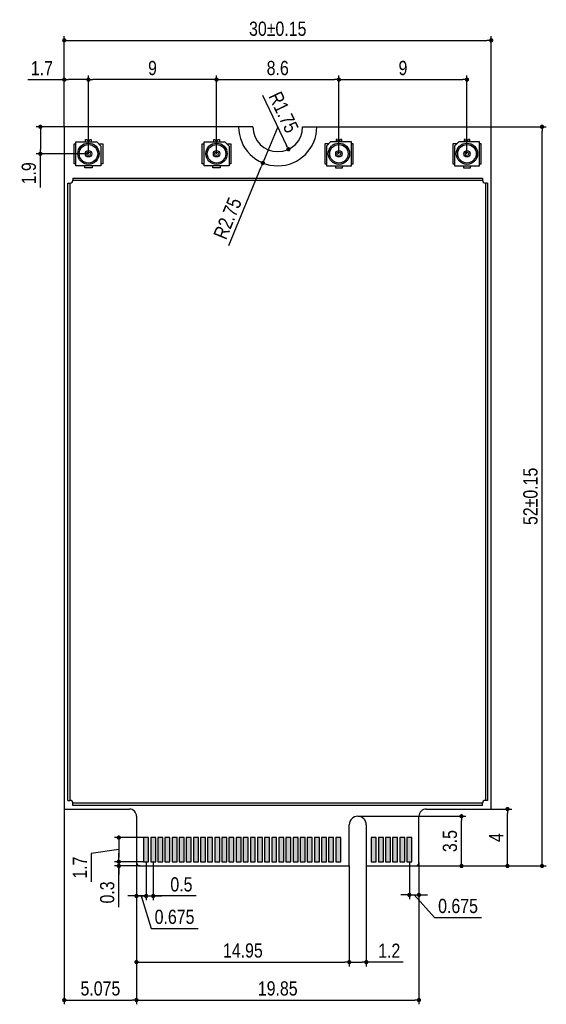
# Model space of a CAD drawing. Header units: millimetres. Extents: x 14844 to 15142, y 1964 to 2174.
# Tile 3 of 19: x 14921 to 14958, y 2046 to 2116. Entities that reach past the tile are written whole.
import ezdxf

# ---------------------------------------------------------------- set-up
doc = ezdxf.new("R2010")
doc.units = ezdxf.units.MM
doc.header["$LTSCALE"] = 30.734
doc.header["$PDMODE"] = 3
doc.header["$PDSIZE"] = 8
doc.layers.get('0').update_dxf_attribs({"linetype": 'CONTINUOUS'})
doc.layers.get('Defpoints').update_dxf_attribs({"linetype": 'CONTINUOUS'})
doc.layers.add('01 实线', color=7, linetype='CONTINUOUS')
doc.layers.add('03 标注', color=7, linetype='CONTINUOUS')
doc.styles.add('ST1', font='arial.ttf', dxfattribs={"width": 0.8})
doc.dimstyles.new('ST-1', dxfattribs={"dimtxt": 1, "dimasz": 0.3, "dimexe": 0.3, "dimexo": 0, "dimgap": 0.3, "dimtad": 1, "dimdec": 3, "dimzin": 9, "dimdsep": 46, "dimtxsty": 'ST1', "dimblk": 'DOT', "dimcen": 0.1, "dimclrd": 256, "dimclre": 256, "dimclrt": 256, "dimadec": 0, "dimazin": 0, "dimtp": 0.1, "dimtm": 0.1, "dimtfac": 1, "dimtdec": 3, "dimtmove": 1, "dimatfit": 3, "dimfxl": 0, "dimtolj": 1, "dimlwd": -1, "dimlwe": -1, "dimarcsym": 0})

# ---------------------------------------------------------------- blocks, each defined once
blk = doc.blocks.new('_Dot')
at = {"color": 0, "linetype": 'ByBlock', "lineweight": -2}
blk.add_line((-0.5, 0), (-1, 0), dxfattribs=at)
at = {"color": 0, "linetype": 'ByBlock', "const_width": 0.5}
blk.add_lwpolyline([(-0.25, 0, 1), (0.25, 0, 1)], format="xyb", close=True, dxfattribs=at)
blk = doc.blocks.new('*D5')
at = {"layer": '03 标注', "ltscale": 0.05, "transparency": 16777216}
for p, q in [((14934.935, 2106.232), (14934.935, 2111.748)), ((14935.235, 2111.448), (14943.235, 2111.448)), ((14943.535, 2106.232), (14943.535, 2111.748))]:
    blk.add_line(p, q, dxfattribs=at)
at = {"layer": 'Defpoints', "color": 0, "ltscale": 0.05, "transparency": 16777216}
for p in [(14943.535, 2111.448), (14934.935, 2106.232), (14943.535, 2106.232)]:
    blk.add_point(p, dxfattribs=at)
at = {"layer": '03 标注', "ltscale": 0.05, "transparency": 16777216, "xscale": 0.3, "yscale": 0.3, "zscale": 0.3, "rotation": 180}
blk.add_blockref('_Dot', (14934.935, 2111.448), dxfattribs=at)
at = {"layer": '03 标注', "ltscale": 0.05, "transparency": 16777216, "xscale": 0.3, "yscale": 0.3, "zscale": 0.3}
blk.add_blockref('_Dot', (14943.535, 2111.448), dxfattribs=at)
at = {"layer": '03 标注', "ltscale": 0.05, "transparency": 16777216, "insert": (14939.235, 2112.259), "char_height": 1, "attachment_point": 5, "style": 'ST1'}
blk.add_mtext('\\A1;8.6', dxfattribs=at)
blk = doc.blocks.new('*D6')
at = {"layer": '03 标注', "ltscale": 0.05, "transparency": 16777216}
for p, q in [((14943.535, 2106.582), (14943.535, 2111.748)), ((14943.835, 2111.448), (14952.235, 2111.448)), ((14952.535, 2106.232), (14952.535, 2111.748))]:
    blk.add_line(p, q, dxfattribs=at)
at = {"layer": 'Defpoints', "color": 0, "ltscale": 0.05, "transparency": 16777216}
for p in [(14952.535, 2111.448), (14943.535, 2106.582), (14952.535, 2106.232)]:
    blk.add_point(p, dxfattribs=at)
at = {"layer": '03 标注', "ltscale": 0.05, "transparency": 16777216, "xscale": 0.3, "yscale": 0.3, "zscale": 0.3, "rotation": 180}
blk.add_blockref('_Dot', (14943.535, 2111.448), dxfattribs=at)
at = {"layer": '03 标注', "ltscale": 0.05, "transparency": 16777216, "xscale": 0.3, "yscale": 0.3, "zscale": 0.3}
blk.add_blockref('_Dot', (14952.535, 2111.448), dxfattribs=at)
at = {"layer": '03 标注', "ltscale": 0.05, "transparency": 16777216, "insert": (14948.035, 2112.259), "char_height": 1, "attachment_point": 5, "style": 'ST1'}
blk.add_mtext('\\A1;9', dxfattribs=at)
blk = doc.blocks.new('*D7')
at = {"layer": '03 标注', "ltscale": 0.05, "transparency": 16777216}
for p, q in [((14925.935, 2106.232), (14925.935, 2111.748)), ((14934.635, 2111.448), (14926.235, 2111.448)), ((14934.935, 2106.582), (14934.935, 2111.748))]:
    blk.add_line(p, q, dxfattribs=at)
at = {"layer": 'Defpoints', "color": 0, "ltscale": 0.05, "transparency": 16777216}
for p in [(14925.935, 2111.448), (14934.935, 2106.582), (14925.935, 2106.232)]:
    blk.add_point(p, dxfattribs=at)
at = {"layer": '03 标注', "ltscale": 0.05, "transparency": 16777216, "xscale": 0.3, "yscale": 0.3, "zscale": 0.3, "rotation": 180}
blk.add_blockref('_Dot', (14925.935, 2111.448), dxfattribs=at)
at = {"layer": '03 标注', "ltscale": 0.05, "transparency": 16777216, "xscale": 0.3, "yscale": 0.3, "zscale": 0.3}
blk.add_blockref('_Dot', (14934.935, 2111.448), dxfattribs=at)
at = {"layer": '03 标注', "ltscale": 0.05, "transparency": 16777216, "insert": (14930.435, 2112.259), "char_height": 1, "attachment_point": 5, "style": 'ST1'}
blk.add_mtext('\\A1;9', dxfattribs=at)
blk = doc.blocks.new('*D8')
at = {"layer": '03 标注', "ltscale": 0.05, "transparency": 16777216}
for p, q in [((14921.67, 2111.448), (14924.235, 2111.448)), ((14924.235, 2108.132), (14924.235, 2111.748)), ((14925.635, 2111.448), (14924.535, 2111.448)), ((14925.935, 2106.582), (14925.935, 2111.748))]:
    blk.add_line(p, q, dxfattribs=at)
at = {"layer": 'Defpoints', "color": 0, "ltscale": 0.05, "transparency": 16777216}
for p in [(14924.235, 2111.448), (14924.235, 2108.132), (14925.935, 2106.582)]:
    blk.add_point(p, dxfattribs=at)
at = {"layer": '03 标注', "ltscale": 0.05, "transparency": 16777216, "xscale": 0.3, "yscale": 0.3, "zscale": 0.3, "rotation": 180}
blk.add_blockref('_Dot', (14924.235, 2111.448), dxfattribs=at)
at = {"layer": '03 标注', "ltscale": 0.05, "transparency": 16777216, "xscale": 0.3, "yscale": 0.3, "zscale": 0.3}
blk.add_blockref('_Dot', (14925.935, 2111.448), dxfattribs=at)
at = {"layer": '03 标注', "ltscale": 0.05, "transparency": 16777216, "insert": (14922.661, 2112.25), "char_height": 1, "attachment_point": 5, "style": 'ST1'}
blk.add_mtext('\\A1;1.7', dxfattribs=at)
blk = doc.blocks.new('*D9')
at = {"layer": '03 标注', "ltscale": 0.05, "transparency": 16777216}
blk.add_line((14938.172, 2110.36), (14939.86, 2106.824), dxfattribs=at)
at = {"layer": 'Defpoints', "color": 0, "ltscale": 0.05, "transparency": 16777216}
for p in [(14939.235, 2108.132), (14939.989, 2106.553)]:
    blk.add_point(p, dxfattribs=at)
at = {"layer": '03 标注', "ltscale": 0.05, "transparency": 16777216, "xscale": 0.3, "yscale": 0.3, "zscale": 0.3, "rotation": 295.5179679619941}
blk.add_blockref('_Dot', (14939.989, 2106.553), dxfattribs=at)
at = {"layer": '03 标注', "ltscale": 0.05, "transparency": 16777216, "insert": (14939.647, 2109.152), "char_height": 1, "attachment_point": 5, "rotation": 295.51797, "style": 'ST1'}
blk.add_mtext('\\A1;R1.75', dxfattribs=at)
blk = doc.blocks.new('*D10')
at = {"layer": '03 标注', "ltscale": 0.05, "transparency": 16777216}
for p, q in [((14939.235, 2108.132), (14938.19, 2105.588)), ((14935.808, 2099.787), (14938.076, 2105.311))]:
    blk.add_line(p, q, dxfattribs=at)
at = {"layer": 'Defpoints', "color": 0, "ltscale": 0.05, "transparency": 16777216}
for p in [(14939.235, 2108.132), (14938.19, 2105.588)]:
    blk.add_point(p, dxfattribs=at)
at = {"layer": '03 标注', "ltscale": 0.05, "transparency": 16777216, "xscale": 0.3, "yscale": 0.3, "zscale": 0.3, "rotation": 67.66902228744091}
blk.add_blockref('_Dot', (14938.19, 2105.588), dxfattribs=at)
at = {"layer": '03 标注', "ltscale": 0.05, "transparency": 16777216, "insert": (14935.713, 2101.691), "char_height": 1, "attachment_point": 5, "rotation": 67.66902, "style": 'ST1'}
blk.add_mtext('\\A1;R2.75', dxfattribs=at)
blk = doc.blocks.new('*D11')
at = {"layer": '03 标注', "ltscale": 0.05, "transparency": 16777216}
for p, q in [((14924.235, 2108.132), (14924.235, 2114.511)), ((14924.535, 2114.211), (14953.935, 2114.211)), ((14954.235, 2108.132), (14954.235, 2114.511))]:
    blk.add_line(p, q, dxfattribs=at)
at = {"layer": 'Defpoints', "color": 0, "ltscale": 0.05, "transparency": 16777216}
for p in [(14954.235, 2114.211), (14924.235, 2108.132), (14954.235, 2108.132)]:
    blk.add_point(p, dxfattribs=at)
at = {"layer": '03 标注', "ltscale": 0.05, "transparency": 16777216, "xscale": 0.3, "yscale": 0.3, "zscale": 0.3, "rotation": 180}
blk.add_blockref('_Dot', (14924.235, 2114.211), dxfattribs=at)
at = {"layer": '03 标注', "ltscale": 0.05, "transparency": 16777216, "xscale": 0.3, "yscale": 0.3, "zscale": 0.3}
blk.add_blockref('_Dot', (14954.235, 2114.211), dxfattribs=at)
at = {"layer": '03 标注', "ltscale": 0.05, "transparency": 16777216, "insert": (14939.235, 2115.022), "char_height": 1, "attachment_point": 5, "style": 'ST1'}
blk.add_mtext('\\A1;30±0.15', dxfattribs=at)
blk = doc.blocks.new('*D4')
at = {"layer": '03 标注', "ltscale": 0.05, "transparency": 16777216}
for p, q in [((14924.235, 2108.132), (14922.256, 2108.132)), ((14922.556, 2107.832), (14922.556, 2106.532)), ((14925.935, 2106.232), (14922.256, 2106.232)), ((14922.556, 2103.868), (14922.556, 2106.232))]:
    blk.add_line(p, q, dxfattribs=at)
at = {"layer": 'Defpoints', "color": 0, "ltscale": 0.05, "transparency": 16777216}
for p in [(14924.235, 2108.132), (14922.556, 2106.232), (14925.935, 2106.232)]:
    blk.add_point(p, dxfattribs=at)
at = {"layer": '03 标注', "ltscale": 0.05, "transparency": 16777216, "xscale": 0.3, "yscale": 0.3, "zscale": 0.3}
for p, rotation in [((14922.556, 2108.132), 90), ((14922.556, 2106.232), 270)]:
    blk.add_blockref('_Dot', p, dxfattribs=dict(at, rotation=rotation))
at = {"layer": '03 标注', "ltscale": 0.05, "transparency": 16777216, "insert": (14921.746, 2104.86), "char_height": 1, "attachment_point": 5, "rotation": 90, "style": 'ST1'}
blk.add_mtext('\\A1;1.9', dxfattribs=at)
blk = doc.blocks.new('*D12')
at = {"layer": '03 标注', "ltscale": 0.05, "transparency": 16777216}
for p, q in [((14954.235, 2108.132), (14958.108, 2108.132)), ((14957.808, 2056.432), (14957.808, 2107.832)), ((14948.91, 2056.132), (14958.108, 2056.132))]:
    blk.add_line(p, q, dxfattribs=at)
at = {"layer": 'Defpoints', "color": 0, "ltscale": 0.05, "transparency": 16777216}
for p in [(14954.235, 2108.132), (14957.808, 2108.132), (14948.91, 2056.132)]:
    blk.add_point(p, dxfattribs=at)
at = {"layer": '03 标注', "ltscale": 0.05, "transparency": 16777216, "xscale": 0.3, "yscale": 0.3, "zscale": 0.3}
for p, rotation in [((14957.808, 2108.132), 90), ((14957.808, 2056.132), 270)]:
    blk.add_blockref('_Dot', p, dxfattribs=dict(at, rotation=rotation))
at = {"layer": '03 标注', "ltscale": 0.05, "transparency": 16777216, "insert": (14956.998, 2082.132), "char_height": 1, "attachment_point": 5, "rotation": 90, "style": 'ST1'}
blk.add_mtext('\\A1;52±0.15', dxfattribs=at)
blk = doc.blocks.new('*D14')
at = {"layer": '03 标注', "ltscale": 0.05, "transparency": 16777216}
for p, q in [((14928.067, 2056.732), (14928.067, 2057.032)), ((14929.81, 2056.432), (14927.767, 2056.432)), ((14929.56, 2056.132), (14927.767, 2056.132)), ((14928.067, 2056.432), (14928.067, 2056.132)), ((14928.067, 2056.432), (14928.067, 2056.132)), ((14928.067, 2053.241), (14928.067, 2056.132)), ((14928.067, 2055.832), (14928.067, 2055.532))]:
    blk.add_line(p, q, dxfattribs=at)
at = {"layer": 'Defpoints', "color": 0, "ltscale": 0.05, "transparency": 16777216}
for p in [(14928.067, 2056.132), (14929.56, 2056.132), (14929.81, 2056.432)]:
    blk.add_point(p, dxfattribs=at)
at = {"layer": '03 标注', "ltscale": 0.05, "transparency": 16777216, "xscale": 0.3, "yscale": 0.3, "zscale": 0.3}
for p, rotation in [((14928.067, 2056.432), 270), ((14928.067, 2056.132), 90)]:
    blk.add_blockref('_Dot', p, dxfattribs=dict(at, rotation=rotation))
at = {"layer": '03 标注', "ltscale": 0.05, "transparency": 16777216, "insert": (14927.256, 2054.27), "char_height": 1, "attachment_point": 5, "rotation": 90, "style": 'ST1'}
blk.add_mtext('\\A1;0.3', dxfattribs=at)
blk = doc.blocks.new('*D15')
at = {"layer": '03 标注', "ltscale": 0.05, "transparency": 16777216}
for p, q in [((14929.81, 2058.132), (14927.767, 2058.132)), ((14928.067, 2057.282), (14926.127, 2057.008)), ((14928.067, 2057.832), (14928.067, 2056.732)), ((14926.127, 2057.008), (14926.127, 2055.027)), ((14929.81, 2056.432), (14927.767, 2056.432))]:
    blk.add_line(p, q, dxfattribs=at)
at = {"layer": 'Defpoints', "color": 0, "ltscale": 0.05, "transparency": 16777216}
for p in [(14929.81, 2058.132), (14928.067, 2056.432), (14929.81, 2056.432)]:
    blk.add_point(p, dxfattribs=at)
at = {"layer": '03 标注', "ltscale": 0.05, "transparency": 16777216, "xscale": 0.3, "yscale": 0.3, "zscale": 0.3}
for p, rotation in [((14928.067, 2058.132), 90), ((14928.067, 2056.432), 270)]:
    blk.add_blockref('_Dot', p, dxfattribs=dict(at, rotation=rotation))
at = {"layer": '03 标注', "ltscale": 0.05, "transparency": 16777216, "insert": (14925.325, 2056.018), "char_height": 1, "attachment_point": 5, "rotation": 90, "style": 'ST1'}
blk.add_mtext('\\A1;1.7', dxfattribs=at)
blk = doc.blocks.new('*D16')
at = {"layer": '03 标注', "ltscale": 0.05, "transparency": 16777216}
for p, q in [((14929.31, 2056.432), (14929.31, 2053.72)), ((14929.985, 2056.432), (14929.985, 2053.72)), ((14929.01, 2054.02), (14928.71, 2054.02)), ((14929.31, 2054.02), (14929.985, 2054.02)), ((14929.31, 2054.02), (14929.985, 2054.02)), ((14929.648, 2054.02), (14930.332, 2051.738)), ((14930.285, 2054.02), (14930.585, 2054.02)), ((14930.332, 2051.738), (14933.638, 2051.738))]:
    blk.add_line(p, q, dxfattribs=at)
at = {"layer": 'Defpoints', "color": 0, "ltscale": 0.05, "transparency": 16777216}
for p in [(14929.31, 2056.432), (14929.985, 2056.432), (14929.985, 2054.02)]:
    blk.add_point(p, dxfattribs=at)
at = {"layer": '03 标注', "ltscale": 0.05, "transparency": 16777216, "xscale": 0.3, "yscale": 0.3, "zscale": 0.3}
blk.add_blockref('_Dot', (14929.31, 2054.02), dxfattribs=at)
at = {"layer": '03 标注', "ltscale": 0.05, "transparency": 16777216, "xscale": 0.3, "yscale": 0.3, "zscale": 0.3, "rotation": 180}
blk.add_blockref('_Dot', (14929.985, 2054.02), dxfattribs=at)
at = {"layer": '03 标注', "ltscale": 0.05, "transparency": 16777216, "insert": (14931.985, 2052.548), "char_height": 1, "attachment_point": 5, "style": 'ST1'}
blk.add_mtext('\\A1;0.675', dxfattribs=at)
blk = doc.blocks.new('*D17')
at = {"layer": '03 标注', "ltscale": 0.05, "transparency": 16777216}
for p, q in [((14929.985, 2056.432), (14929.985, 2053.72)), ((14930.485, 2056.432), (14930.485, 2053.72)), ((14929.685, 2054.02), (14929.385, 2054.02)), ((14929.985, 2054.02), (14930.485, 2054.02)), ((14929.985, 2054.02), (14930.485, 2054.02)), ((14933.499, 2054.02), (14930.485, 2054.02)), ((14930.785, 2054.02), (14931.085, 2054.02))]:
    blk.add_line(p, q, dxfattribs=at)
at = {"layer": 'Defpoints', "color": 0, "ltscale": 0.05, "transparency": 16777216}
for p in [(14929.985, 2056.432), (14930.485, 2056.432), (14930.485, 2054.02)]:
    blk.add_point(p, dxfattribs=at)
at = {"layer": '03 标注', "ltscale": 0.05, "transparency": 16777216, "xscale": 0.3, "yscale": 0.3, "zscale": 0.3}
blk.add_blockref('_Dot', (14929.985, 2054.02), dxfattribs=at)
at = {"layer": '03 标注', "ltscale": 0.05, "transparency": 16777216, "xscale": 0.3, "yscale": 0.3, "zscale": 0.3, "rotation": 180}
blk.add_blockref('_Dot', (14930.485, 2054.02), dxfattribs=at)
at = {"layer": '03 标注', "ltscale": 0.05, "transparency": 16777216, "insert": (14932.468, 2054.83), "char_height": 1, "attachment_point": 5, "style": 'ST1'}
blk.add_mtext('\\A1;0.5', dxfattribs=at)
blk = doc.blocks.new('*D18')
at = {"layer": '03 标注', "ltscale": 0.05, "transparency": 16777216}
for p, q in [((14944.26, 2056.132), (14944.26, 2049.069)), ((14945.46, 2056.132), (14945.46, 2049.069)), ((14944.56, 2049.369), (14945.16, 2049.369)), ((14948.058, 2049.369), (14945.46, 2049.369))]:
    blk.add_line(p, q, dxfattribs=at)
at = {"layer": 'Defpoints', "color": 0, "ltscale": 0.05, "transparency": 16777216}
for p in [(14944.26, 2056.132), (14945.46, 2056.132), (14945.46, 2049.369)]:
    blk.add_point(p, dxfattribs=at)
at = {"layer": '03 标注', "ltscale": 0.05, "transparency": 16777216, "xscale": 0.3, "yscale": 0.3, "zscale": 0.3, "rotation": 180}
blk.add_blockref('_Dot', (14944.26, 2049.369), dxfattribs=at)
at = {"layer": '03 标注', "ltscale": 0.05, "transparency": 16777216, "xscale": 0.3, "yscale": 0.3, "zscale": 0.3}
blk.add_blockref('_Dot', (14945.46, 2049.369), dxfattribs=at)
at = {"layer": '03 标注', "ltscale": 0.05, "transparency": 16777216, "insert": (14947.072, 2050.171), "char_height": 1, "attachment_point": 5, "style": 'ST1'}
blk.add_mtext('\\A1;1.2', dxfattribs=at)
blk = doc.blocks.new('*D19')
at = {"layer": '03 标注', "ltscale": 0.05, "transparency": 16777216}
for p, q in [((14948.485, 2056.432), (14948.485, 2053.795)), ((14949.16, 2056.382), (14949.16, 2053.795)), ((14948.185, 2054.095), (14947.885, 2054.095)), ((14948.485, 2054.095), (14949.16, 2054.095)), ((14948.485, 2054.095), (14949.16, 2054.095)), ((14948.823, 2054.095), (14950.253, 2052.503)), ((14949.46, 2054.095), (14949.76, 2054.095)), ((14950.253, 2052.503), (14953.559, 2052.503))]:
    blk.add_line(p, q, dxfattribs=at)
at = {"layer": 'Defpoints', "color": 0, "ltscale": 0.05, "transparency": 16777216}
for p in [(14948.485, 2056.432), (14949.16, 2056.382), (14949.16, 2054.095)]:
    blk.add_point(p, dxfattribs=at)
at = {"layer": '03 标注', "ltscale": 0.05, "transparency": 16777216, "xscale": 0.3, "yscale": 0.3, "zscale": 0.3}
blk.add_blockref('_Dot', (14948.485, 2054.095), dxfattribs=at)
at = {"layer": '03 标注', "ltscale": 0.05, "transparency": 16777216, "xscale": 0.3, "yscale": 0.3, "zscale": 0.3, "rotation": 180}
blk.add_blockref('_Dot', (14949.16, 2054.095), dxfattribs=at)
at = {"layer": '03 标注', "ltscale": 0.05, "transparency": 16777216, "insert": (14951.906, 2053.313), "char_height": 1, "attachment_point": 5, "style": 'ST1'}
blk.add_mtext('\\A1;0.675', dxfattribs=at)
blk = doc.blocks.new('*D20')
at = {"layer": '03 标注', "ltscale": 0.05, "transparency": 16777216}
for p, q in [((14924.235, 2060.132), (14924.235, 2046.4)), ((14929.31, 2056.432), (14929.31, 2046.4)), ((14924.535, 2046.7), (14929.01, 2046.7))]:
    blk.add_line(p, q, dxfattribs=at)
at = {"layer": 'Defpoints', "color": 0, "ltscale": 0.05, "transparency": 16777216}
for p in [(14924.235, 2060.132), (14929.31, 2056.432), (14929.31, 2046.7)]:
    blk.add_point(p, dxfattribs=at)
at = {"layer": '03 标注', "ltscale": 0.05, "transparency": 16777216, "xscale": 0.3, "yscale": 0.3, "zscale": 0.3, "rotation": 180}
blk.add_blockref('_Dot', (14924.235, 2046.7), dxfattribs=at)
at = {"layer": '03 标注', "ltscale": 0.05, "transparency": 16777216, "xscale": 0.3, "yscale": 0.3, "zscale": 0.3}
blk.add_blockref('_Dot', (14929.31, 2046.7), dxfattribs=at)
at = {"layer": '03 标注', "ltscale": 0.05, "transparency": 16777216, "insert": (14926.773, 2047.511), "char_height": 1, "attachment_point": 5, "style": 'ST1'}
blk.add_mtext('\\A1;5.075', dxfattribs=at)
blk = doc.blocks.new('*D13')
at = {"layer": '03 标注', "ltscale": 0.05, "transparency": 16777216}
for p, q in [((14929.31, 2056.432), (14929.31, 2046.4)), ((14949.16, 2056.382), (14949.16, 2046.4)), ((14929.61, 2046.7), (14948.86, 2046.7))]:
    blk.add_line(p, q, dxfattribs=at)
at = {"layer": 'Defpoints', "color": 0, "ltscale": 0.05, "transparency": 16777216}
for p in [(14929.31, 2056.432), (14949.16, 2056.382), (14949.16, 2046.7)]:
    blk.add_point(p, dxfattribs=at)
at = {"layer": '03 标注', "ltscale": 0.05, "transparency": 16777216, "xscale": 0.3, "yscale": 0.3, "zscale": 0.3, "rotation": 180}
blk.add_blockref('_Dot', (14929.31, 2046.7), dxfattribs=at)
at = {"layer": '03 标注', "ltscale": 0.05, "transparency": 16777216, "xscale": 0.3, "yscale": 0.3, "zscale": 0.3}
blk.add_blockref('_Dot', (14949.16, 2046.7), dxfattribs=at)
at = {"layer": '03 标注', "ltscale": 0.05, "transparency": 16777216, "insert": (14939.235, 2047.511), "char_height": 1, "attachment_point": 5, "style": 'ST1'}
blk.add_mtext('\\A1;19.85', dxfattribs=at)
blk = doc.blocks.new('*D21')
at = {"layer": '03 标注', "ltscale": 0.05, "transparency": 16777216}
for p, q in [((14949.66, 2060.132), (14955.68, 2060.132)), ((14955.38, 2056.432), (14955.38, 2059.832)), ((14948.91, 2056.132), (14955.68, 2056.132))]:
    blk.add_line(p, q, dxfattribs=at)
at = {"layer": 'Defpoints', "color": 0, "ltscale": 0.05, "transparency": 16777216}
for p in [(14949.66, 2060.132), (14955.38, 2060.132), (14948.91, 2056.132)]:
    blk.add_point(p, dxfattribs=at)
at = {"layer": '03 标注', "ltscale": 0.05, "transparency": 16777216, "xscale": 0.3, "yscale": 0.3, "zscale": 0.3}
for p, rotation in [((14955.38, 2060.132), 90), ((14955.38, 2056.132), 270)]:
    blk.add_blockref('_Dot', p, dxfattribs=dict(at, rotation=rotation))
at = {"layer": '03 标注', "ltscale": 0.05, "transparency": 16777216, "insert": (14954.58, 2058.132), "char_height": 1, "attachment_point": 5, "rotation": 90, "style": 'ST1'}
blk.add_mtext('\\A1;4', dxfattribs=at)
blk = doc.blocks.new('*D22')
at = {"layer": '03 标注', "ltscale": 0.05, "transparency": 16777216}
for p, q in [((14944.865, 2059.632), (14952.449, 2059.632)), ((14952.149, 2056.432), (14952.149, 2059.332)), ((14949.16, 2056.132), (14952.449, 2056.132))]:
    blk.add_line(p, q, dxfattribs=at)
at = {"layer": 'Defpoints', "color": 0, "ltscale": 0.05, "transparency": 16777216}
for p in [(14944.865, 2059.632), (14952.149, 2059.632), (14949.16, 2056.132)]:
    blk.add_point(p, dxfattribs=at)
at = {"layer": '03 标注', "ltscale": 0.05, "transparency": 16777216, "xscale": 0.3, "yscale": 0.3, "zscale": 0.3}
for p, rotation in [((14952.149, 2059.632), 90), ((14952.149, 2056.132), 270)]:
    blk.add_blockref('_Dot', p, dxfattribs=dict(at, rotation=rotation))
at = {"layer": '03 标注', "ltscale": 0.05, "transparency": 16777216, "insert": (14951.338, 2057.882), "char_height": 1, "attachment_point": 5, "rotation": 90, "style": 'ST1'}
blk.add_mtext('\\A1;3.5', dxfattribs=at)
blk = doc.blocks.new('*D31')
at = {"layer": '03 标注', "ltscale": 0.05, "transparency": 16777216}
for p, q in [((14929.31, 2056.382), (14929.31, 2049.069)), ((14944.26, 2056.132), (14944.26, 2049.069)), ((14929.61, 2049.369), (14943.96, 2049.369))]:
    blk.add_line(p, q, dxfattribs=at)
at = {"layer": 'Defpoints', "color": 0, "ltscale": 0.05, "transparency": 16777216}
for p in [(14929.31, 2056.382), (14944.26, 2056.132), (14944.26, 2049.369)]:
    blk.add_point(p, dxfattribs=at)
at = {"layer": '03 标注', "ltscale": 0.05, "transparency": 16777216, "xscale": 0.3, "yscale": 0.3, "zscale": 0.3, "rotation": 180}
blk.add_blockref('_Dot', (14929.31, 2049.369), dxfattribs=at)
at = {"layer": '03 标注', "ltscale": 0.05, "transparency": 16777216, "xscale": 0.3, "yscale": 0.3, "zscale": 0.3}
blk.add_blockref('_Dot', (14944.26, 2049.369), dxfattribs=at)
at = {"layer": '03 标注', "ltscale": 0.05, "transparency": 16777216, "insert": (14936.785, 2050.18), "char_height": 1, "attachment_point": 5, "style": 'ST1'}
blk.add_mtext('\\A1;14.95', dxfattribs=at)

msp = doc.modelspace()

# ---------------------------------------------------------------- hatches: boundary and pattern name
at = {"layer": '03 标注', "ltscale": 0.05}
h = msp.add_hatch(color=256, dxfattribs=at)
h.dxf.hatch_style = 1
h.paths.add_polyline_path([(14930.1603, 2058.1321), (14929.8103, 2058.1321), (14929.8103, 2056.4321), (14930.1603, 2056.4321)])
h.paths.add_polyline_path([(14930.6603, 2058.1321), (14930.3103, 2058.1321), (14930.3103, 2056.4321), (14930.6603, 2056.4321)])
h.paths.add_polyline_path([(14931.1603, 2058.1321), (14930.8103, 2058.1321), (14930.8103, 2056.4321), (14931.1603, 2056.4321)])
h.paths.add_polyline_path([(14931.6603, 2058.1321), (14931.3103, 2058.1321), (14931.3103, 2056.4321), (14931.6603, 2056.4321)])
h.paths.add_polyline_path([(14932.1603, 2058.1321), (14931.8103, 2058.1321), (14931.8103, 2056.4321), (14932.1603, 2056.4321)])
h.paths.add_polyline_path([(14932.3103, 2056.4321), (14932.6603, 2056.4321), (14932.6603, 2058.1321), (14932.3103, 2058.1321)])
h.paths.add_polyline_path([(14933.1603, 2058.1321), (14932.8103, 2058.1321), (14932.8103, 2056.4321), (14933.1603, 2056.4321)])
h.paths.add_polyline_path([(14933.6603, 2058.1321), (14933.3103, 2058.1321), (14933.3103, 2056.4321), (14933.6603, 2056.4321)])
h.paths.add_polyline_path([(14934.1603, 2058.1321), (14933.8103, 2058.1321), (14933.8103, 2056.4321), (14934.1603, 2056.4321)])
h.paths.add_polyline_path([(14934.3103, 2056.4321), (14934.6603, 2056.4321), (14934.6603, 2058.1321), (14934.3103, 2058.1321)])
h.paths.add_polyline_path([(14934.8103, 2056.4321), (14935.1603, 2056.4321), (14935.1603, 2058.1321), (14934.8103, 2058.1321)])
h.paths.add_polyline_path([(14935.6603, 2058.1321), (14935.3103, 2058.1321), (14935.3103, 2056.4321), (14935.6603, 2056.4321)])
h.paths.add_polyline_path([(14935.8103, 2056.4321), (14936.1603, 2056.4321), (14936.1603, 2058.1321), (14935.8103, 2058.1321)])
h.paths.add_polyline_path([(14936.3103, 2056.4321), (14936.6603, 2056.4321), (14936.6603, 2058.1321), (14936.3103, 2058.1321)])
h.paths.add_polyline_path([(14937.1603, 2058.1321), (14936.8103, 2058.1321), (14936.8103, 2056.4321), (14937.1603, 2056.4321)])
h.paths.add_polyline_path([(14937.3103, 2056.4321), (14937.6603, 2056.4321), (14937.6603, 2058.1321), (14937.3103, 2058.1321)])
h.paths.add_polyline_path([(14938.1603, 2058.1321), (14937.8103, 2058.1321), (14937.8103, 2056.4321), (14938.1603, 2056.4321)])
h.paths.add_polyline_path([(14938.6603, 2058.1321), (14938.3103, 2058.1321), (14938.3103, 2056.4321), (14938.6603, 2056.4321)])
h.paths.add_polyline_path([(14939.1603, 2058.1321), (14938.8103, 2058.1321), (14938.8103, 2056.4321), (14939.1603, 2056.4321)])
h.paths.add_polyline_path([(14939.6603, 2058.1321), (14939.3103, 2058.1321), (14939.3103, 2056.4321), (14939.6603, 2056.4321)])
h.paths.add_polyline_path([(14939.8103, 2056.4321), (14940.1603, 2056.4321), (14940.1603, 2058.1321), (14939.8103, 2058.1321)])
h.paths.add_polyline_path([(14940.3103, 2056.4321), (14940.6603, 2056.4321), (14940.6603, 2058.1321), (14940.3103, 2058.1321)])
h.paths.add_polyline_path([(14941.1603, 2058.1321), (14940.8103, 2058.1321), (14940.8103, 2056.4321), (14941.1603, 2056.4321)])
h.paths.add_polyline_path([(14941.6603, 2058.1321), (14941.3103, 2058.1321), (14941.3103, 2056.4321), (14941.6603, 2056.4321)])
h.paths.add_polyline_path([(14941.8103, 2056.4321), (14942.1603, 2056.4321), (14942.1603, 2058.1321), (14941.8103, 2058.1321)])
h.paths.add_polyline_path([(14942.6603, 2058.1321), (14942.3103, 2058.1321), (14942.3103, 2056.4321), (14942.6603, 2056.4321)])
h.paths.add_polyline_path([(14943.1603, 2058.1321), (14942.8103, 2058.1321), (14942.8103, 2056.4321), (14943.1603, 2056.4321)])
h.paths.add_polyline_path([(14943.6603, 2058.1321), (14943.3103, 2058.1321), (14943.3103, 2056.4321), (14943.6603, 2056.4321)])
h.paths.add_polyline_path([(14946.1603, 2058.1321), (14945.8103, 2058.1321), (14945.8103, 2056.4321), (14946.1603, 2056.4321)])
h.paths.add_polyline_path([(14946.3103, 2056.4321), (14946.6603, 2056.4321), (14946.6603, 2058.1321), (14946.3103, 2058.1321)])
h.paths.add_polyline_path([(14947.1603, 2058.1321), (14946.8103, 2058.1321), (14946.8103, 2056.4321), (14947.1603, 2056.4321)])
h.paths.add_polyline_path([(14947.3103, 2056.4321), (14947.6603, 2056.4321), (14947.6603, 2058.1321), (14947.3103, 2058.1321)])
h.paths.add_polyline_path([(14948.1603, 2058.1321), (14947.8103, 2058.1321), (14947.8103, 2056.4321), (14948.1603, 2056.4321)])
h.paths.add_polyline_path([(14948.6603, 2058.1321), (14948.3103, 2058.1321), (14948.3103, 2056.4321), (14948.6603, 2056.4321)])

# ---------------------------------------------------------------- linework, layer by layer
at = {"layer": '01 实线'}
for p, q in [((14924.2353, 2108.1321), (14924.2353, 2060.1321)), ((14937.4853, 2108.1321), (14924.2353, 2108.1321)), ((14940.9853, 2108.1321), (14954.2353, 2108.1321)), ((14954.2353, 2060.1321), (14954.2353, 2108.1321)), ((14925.0553, 2105.3921), (14925.0553, 2107.0721)), ((14925.0553, 2107.0721), (14926.5153, 2107.0721)), ((14925.7353, 2107.0721), (14925.7353, 2107.2321)), ((14925.7353, 2107.2321), (14925.8353, 2107.2321)), ((14926.0353, 2107.2321), (14926.1353, 2107.2321)), ((14926.1353, 2107.2321), (14926.1353, 2107.0721)), ((14926.8153, 2106.7721), (14926.5153, 2107.0721)), ((14934.0553, 2105.3921), (14934.0553, 2107.0721)), ((14934.0553, 2107.0721), (14935.5153, 2107.0721)), ((14934.7353, 2107.0721), (14934.7353, 2107.2321)), ((14934.7353, 2107.2321), (14934.8353, 2107.2321)), ((14935.0353, 2107.2321), (14935.1353, 2107.2321)), ((14935.1353, 2107.2321), (14935.1353, 2107.0721)), ((14935.8153, 2106.7721), (14935.5153, 2107.0721)), ((14942.6552, 2106.7721), (14942.9552, 2107.0721)), ((14944.4152, 2107.0721), (14942.9552, 2107.0721)), ((14943.3352, 2107.2321), (14943.3352, 2107.0721)), ((14943.4352, 2107.2321), (14943.3352, 2107.2321)), ((14943.7352, 2107.2321), (14943.6352, 2107.2321)), ((14943.7352, 2107.0721), (14943.7352, 2107.2321)), ((14944.4152, 2105.3921), (14944.4152, 2107.0721)), ((14951.6552, 2106.7721), (14951.9552, 2107.0721)), ((14953.4152, 2107.0721), (14951.9552, 2107.0721)), ((14952.3352, 2107.2321), (14952.3352, 2107.0721)), ((14952.4352, 2107.2321), (14952.3352, 2107.2321)), ((14952.7352, 2107.2321), (14952.6352, 2107.2321)), ((14952.7352, 2107.0721), (14952.7352, 2107.2321)), ((14953.4152, 2105.3921), (14953.4152, 2107.0721)), ((14924.9353, 2105.5321), (14924.9353, 2106.9321)), ((14924.9353, 2106.9321), (14925.0553, 2106.9321)), ((14926.6553, 2106.9321), (14926.9353, 2106.9321)), ((14926.8153, 2106.7721), (14926.8153, 2105.3921)), ((14926.9353, 2106.9321), (14926.9353, 2105.5321)), ((14933.9353, 2105.5321), (14933.9353, 2106.9321)), ((14933.9353, 2106.9321), (14934.0553, 2106.9321)), ((14935.6553, 2106.9321), (14935.9353, 2106.9321)), ((14935.8153, 2106.7721), (14935.8153, 2105.3921)), ((14935.9353, 2106.9321), (14935.9353, 2105.5321)), ((14942.5352, 2106.9321), (14942.5352, 2105.5321)), ((14942.8152, 2106.9321), (14942.5352, 2106.9321)), ((14942.6552, 2106.7721), (14942.6552, 2105.3921)), ((14944.5352, 2106.9321), (14944.4152, 2106.9321)), ((14944.5352, 2105.5321), (14944.5352, 2106.9321)), ((14951.5352, 2106.9321), (14951.5352, 2105.5321)), ((14951.8152, 2106.9321), (14951.5352, 2106.9321)), ((14951.6552, 2106.7721), (14951.6552, 2105.3921)), ((14953.5352, 2106.9321), (14953.4152, 2106.9321)), ((14953.5352, 2105.5321), (14953.5352, 2106.9321)), ((14925.0553, 2105.5321), (14924.9353, 2105.5321)), ((14926.8153, 2105.3921), (14925.0553, 2105.3921)), ((14925.6853, 2105.2321), (14925.6853, 2105.3921)), ((14926.1853, 2105.2321), (14925.6853, 2105.2321)), ((14926.1853, 2105.3921), (14926.1853, 2105.2321)), ((14926.9353, 2105.5321), (14926.8153, 2105.5321)), ((14934.0553, 2105.5321), (14933.9353, 2105.5321)), ((14935.8153, 2105.3921), (14934.0553, 2105.3921)), ((14934.6853, 2105.2321), (14934.6853, 2105.3921)), ((14935.1853, 2105.2321), (14934.6853, 2105.2321)), ((14935.1853, 2105.3921), (14935.1853, 2105.2321)), ((14935.9353, 2105.5321), (14935.8153, 2105.5321)), ((14942.5352, 2105.5321), (14942.6552, 2105.5321)), ((14942.6552, 2105.3921), (14944.4152, 2105.3921)), ((14943.2852, 2105.3921), (14943.2852, 2105.2321)), ((14943.2852, 2105.2321), (14943.7852, 2105.2321)), ((14943.7852, 2105.2321), (14943.7852, 2105.3921)), ((14944.4152, 2105.5321), (14944.5352, 2105.5321)), ((14951.5352, 2105.5321), (14951.6552, 2105.5321)), ((14951.6552, 2105.3921), (14953.4152, 2105.3921)), ((14952.2852, 2105.3921), (14952.2852, 2105.2321)), ((14952.2852, 2105.2321), (14952.7852, 2105.2321)), ((14952.7852, 2105.2321), (14952.7852, 2105.3921)), ((14953.4152, 2105.5321), (14953.5352, 2105.5321)), ((14924.8453, 2104.5221), (14924.8453, 2104.3721)), ((14924.8453, 2104.5221), (14953.6252, 2104.5221)), ((14924.8453, 2104.3721), (14953.6252, 2104.3721)), ((14953.6252, 2104.5221), (14953.6252, 2104.3721)), ((14924.4953, 2060.7421), (14924.4953, 2104.1721)), ((14924.4953, 2104.1721), (14924.6453, 2104.1721)), ((14924.6453, 2060.7421), (14924.6453, 2104.1721)), ((14953.9752, 2104.1721), (14953.8252, 2104.1721)), ((14953.8252, 2104.1721), (14953.8252, 2060.7421)), ((14953.9752, 2104.1721), (14953.9752, 2060.7421)), ((14924.4953, 2060.7421), (14924.6453, 2060.7421)), ((14953.9752, 2060.7421), (14953.8252, 2060.7421)), ((14924.2353, 2060.1321), (14928.8103, 2060.1321)), ((14953.6252, 2060.5421), (14924.8453, 2060.5421)), ((14924.8453, 2060.3921), (14924.8453, 2060.5421)), ((14953.6252, 2060.3921), (14924.8453, 2060.3921)), ((14949.6603, 2060.1321), (14954.2353, 2060.1321)), ((14953.6252, 2060.3921), (14953.6252, 2060.5421)), ((14929.3103, 2059.6321), (14929.3103, 2056.3821)), ((14949.1603, 2056.3821), (14949.1603, 2059.6321)), ((14944.26, 2056.1321), (14944.2603, 2059.0321)), ((14945.4603, 2059.0321), (14945.4603, 2056.1321)), ((14930.1603, 2058.1321), (14929.8103, 2058.1321)), ((14929.8103, 2058.1321), (14929.8103, 2056.4321)), ((14930.1603, 2056.4321), (14930.1603, 2058.1321)), ((14930.6603, 2058.1321), (14930.3103, 2058.1321)), ((14930.3103, 2058.1321), (14930.3103, 2056.4321)), ((14930.6603, 2056.4321), (14930.6603, 2058.1321)), ((14931.1603, 2058.1321), (14930.8103, 2058.1321)), ((14930.8103, 2058.1321), (14930.8103, 2056.4321)), ((14931.1603, 2056.4321), (14931.1603, 2058.1321)), ((14931.6603, 2058.1321), (14931.3103, 2058.1321)), ((14931.3103, 2058.1321), (14931.3103, 2056.4321)), ((14931.6603, 2056.4321), (14931.6603, 2058.1321)), ((14932.1603, 2058.1321), (14931.8103, 2058.1321)), ((14931.8103, 2058.1321), (14931.8103, 2056.4321)), ((14932.1603, 2056.4321), (14932.1603, 2058.1321)), ((14932.6603, 2058.1321), (14932.3103, 2058.1321)), ((14932.3103, 2058.1321), (14932.3103, 2056.4321)), ((14932.6603, 2056.4321), (14932.6603, 2058.1321)), ((14933.1603, 2058.1321), (14932.8103, 2058.1321)), ((14932.8103, 2058.1321), (14932.8103, 2056.4321)), ((14933.1603, 2056.4321), (14933.1603, 2058.1321)), ((14933.6603, 2058.1321), (14933.3103, 2058.1321)), ((14933.3103, 2058.1321), (14933.3103, 2056.4321)), ((14933.6603, 2056.4321), (14933.6603, 2058.1321)), ((14934.1603, 2058.1321), (14933.8103, 2058.1321)), ((14933.8103, 2058.1321), (14933.8103, 2056.4321)), ((14934.1603, 2056.4321), (14934.1603, 2058.1321)), ((14934.6603, 2058.1321), (14934.3103, 2058.1321)), ((14934.3103, 2058.1321), (14934.3103, 2056.4321)), ((14934.6603, 2056.4321), (14934.6603, 2058.1321)), ((14935.1603, 2058.1321), (14934.8103, 2058.1321)), ((14934.8103, 2058.1321), (14934.8103, 2056.4321)), ((14935.1603, 2056.4321), (14935.1603, 2058.1321)), ((14935.6603, 2058.1321), (14935.3103, 2058.1321)), ((14935.3103, 2058.1321), (14935.3103, 2056.4321)), ((14935.6603, 2056.4321), (14935.6603, 2058.1321)), ((14936.1603, 2058.1321), (14935.8103, 2058.1321)), ((14935.8103, 2058.1321), (14935.8103, 2056.4321)), ((14936.1603, 2056.4321), (14936.1603, 2058.1321)), ((14936.6603, 2058.1321), (14936.3103, 2058.1321)), ((14936.3103, 2058.1321), (14936.3103, 2056.4321)), ((14936.6603, 2056.4321), (14936.6603, 2058.1321)), ((14937.1603, 2058.1321), (14936.8103, 2058.1321)), ((14936.8103, 2058.1321), (14936.8103, 2056.4321)), ((14937.1603, 2056.4321), (14937.1603, 2058.1321)), ((14937.6603, 2058.1321), (14937.3103, 2058.1321)), ((14937.3103, 2058.1321), (14937.3103, 2056.4321)), ((14937.6603, 2056.4321), (14937.6603, 2058.1321)), ((14938.1603, 2058.1321), (14937.8103, 2058.1321)), ((14937.8103, 2058.1321), (14937.8103, 2056.4321)), ((14938.1603, 2056.4321), (14938.1603, 2058.1321)), ((14938.6603, 2058.1321), (14938.3103, 2058.1321)), ((14938.3103, 2058.1321), (14938.3103, 2056.4321)), ((14938.6603, 2056.4321), (14938.6603, 2058.1321)), ((14939.1603, 2058.1321), (14938.8103, 2058.1321)), ((14938.8103, 2058.1321), (14938.8103, 2056.4321)), ((14939.1603, 2056.4321), (14939.1603, 2058.1321)), ((14939.6603, 2058.1321), (14939.3103, 2058.1321)), ((14939.3103, 2058.1321), (14939.3103, 2056.4321)), ((14939.6603, 2056.4321), (14939.6603, 2058.1321)), ((14940.1603, 2058.1321), (14939.8103, 2058.1321)), ((14939.8103, 2058.1321), (14939.8103, 2056.4321)), ((14940.1603, 2056.4321), (14940.1603, 2058.1321)), ((14940.6603, 2058.1321), (14940.3103, 2058.1321)), ((14940.3103, 2058.1321), (14940.3103, 2056.4321)), ((14940.6603, 2056.4321), (14940.6603, 2058.1321)), ((14941.1603, 2058.1321), (14940.8103, 2058.1321)), ((14940.8103, 2058.1321), (14940.8103, 2056.4321)), ((14941.1603, 2056.4321), (14941.1603, 2058.1321)), ((14941.6603, 2058.1321), (14941.3103, 2058.1321)), ((14941.3103, 2058.1321), (14941.3103, 2056.4321)), ((14941.6603, 2056.4321), (14941.6603, 2058.1321)), ((14942.1603, 2058.1321), (14941.8103, 2058.1321)), ((14941.8103, 2058.1321), (14941.8103, 2056.4321)), ((14942.1603, 2056.4321), (14942.1603, 2058.1321)), ((14942.6603, 2058.1321), (14942.3103, 2058.1321)), ((14942.3103, 2058.1321), (14942.3103, 2056.4321)), ((14942.6603, 2056.4321), (14942.6603, 2058.1321)), ((14943.1603, 2058.1321), (14942.8103, 2058.1321)), ((14942.8103, 2058.1321), (14942.8103, 2056.4321)), ((14943.1603, 2056.4321), (14943.1603, 2058.1321)), ((14943.6603, 2058.1321), (14943.3103, 2058.1321)), ((14943.3103, 2058.1321), (14943.3103, 2056.4321)), ((14943.6603, 2056.4321), (14943.6603, 2058.1321)), ((14946.1603, 2058.1321), (14945.8103, 2058.1321)), ((14945.8103, 2058.1321), (14945.8103, 2056.4321)), ((14946.1603, 2056.4321), (14946.1603, 2058.1321)), ((14946.6603, 2058.1321), (14946.3103, 2058.1321)), ((14946.3103, 2058.1321), (14946.3103, 2056.4321)), ((14946.6603, 2056.4321), (14946.6603, 2058.1321)), ((14947.1603, 2058.1321), (14946.8103, 2058.1321)), ((14946.8103, 2058.1321), (14946.8103, 2056.4321)), ((14947.1603, 2056.4321), (14947.1603, 2058.1321)), ((14947.6603, 2058.1321), (14947.3103, 2058.1321)), ((14947.3103, 2058.1321), (14947.3103, 2056.4321)), ((14947.6603, 2056.4321), (14947.6603, 2058.1321)), ((14948.1603, 2058.1321), (14947.8103, 2058.1321)), ((14947.8103, 2058.1321), (14947.8103, 2056.4321)), ((14948.1603, 2056.4321), (14948.1603, 2058.1321)), ((14948.6603, 2058.1321), (14948.3103, 2058.1321)), ((14948.3103, 2058.1321), (14948.3103, 2056.4321)), ((14948.6603, 2056.4321), (14948.6603, 2058.1321)), ((14929.5603, 2056.1321), (14944.26, 2056.1321)), ((14929.8103, 2056.4321), (14930.1603, 2056.4321)), ((14930.3103, 2056.4321), (14930.6603, 2056.4321)), ((14930.8103, 2056.4321), (14931.1603, 2056.4321)), ((14931.3103, 2056.4321), (14931.6603, 2056.4321)), ((14931.8103, 2056.4321), (14932.1603, 2056.4321)), ((14932.3103, 2056.4321), (14932.6603, 2056.4321)), ((14932.8103, 2056.4321), (14933.1603, 2056.4321)), ((14933.3103, 2056.4321), (14933.6603, 2056.4321)), ((14933.8103, 2056.4321), (14934.1603, 2056.4321)), ((14934.3103, 2056.4321), (14934.6603, 2056.4321)), ((14934.8103, 2056.4321), (14935.1603, 2056.4321)), ((14935.3103, 2056.4321), (14935.6603, 2056.4321)), ((14935.8103, 2056.4321), (14936.1603, 2056.4321)), ((14936.3103, 2056.4321), (14936.6603, 2056.4321)), ((14936.8103, 2056.4321), (14937.1603, 2056.4321)), ((14937.3103, 2056.4321), (14937.6603, 2056.4321)), ((14937.8103, 2056.4321), (14938.1603, 2056.4321)), ((14938.3103, 2056.4321), (14938.6603, 2056.4321)), ((14938.8103, 2056.4321), (14939.1603, 2056.4321)), ((14939.3103, 2056.4321), (14939.6603, 2056.4321)), ((14939.8103, 2056.4321), (14940.1603, 2056.4321)), ((14940.3103, 2056.4321), (14940.6603, 2056.4321)), ((14940.8103, 2056.4321), (14941.1603, 2056.4321)), ((14941.3103, 2056.4321), (14941.6603, 2056.4321)), ((14941.8103, 2056.4321), (14942.1603, 2056.4321)), ((14942.3103, 2056.4321), (14942.6603, 2056.4321)), ((14942.8103, 2056.4321), (14943.1603, 2056.4321)), ((14943.3103, 2056.4321), (14943.6603, 2056.4321)), ((14945.4603, 2056.1321), (14948.9103, 2056.1321)), ((14945.8103, 2056.4321), (14946.1603, 2056.4321)), ((14946.3103, 2056.4321), (14946.6603, 2056.4321)), ((14946.8103, 2056.4321), (14947.1603, 2056.4321)), ((14947.3103, 2056.4321), (14947.6603, 2056.4321)), ((14947.8103, 2056.4321), (14948.1603, 2056.4321)), ((14948.3103, 2056.4321), (14948.6603, 2056.4321))]:
    msp.add_line(p, q, dxfattribs=at)
for centre, radius in [((14925.9353, 2106.2321), 0.75), ((14925.9353, 2106.2321), 0.65), ((14925.9353, 2106.2321), 0.225), ((14925.9353, 2106.2321), 0.125), ((14934.9353, 2106.2321), 0.75), ((14934.9353, 2106.2321), 0.65), ((14934.9353, 2106.2321), 0.225), ((14934.9353, 2106.2321), 0.125), ((14943.5352, 2106.2321), 0.75), ((14943.5352, 2106.2321), 0.65), ((14943.5352, 2106.2321), 0.225), ((14943.5352, 2106.2321), 0.125), ((14952.5352, 2106.2321), 0.75), ((14952.5352, 2106.2321), 0.65), ((14952.5352, 2106.2321), 0.225), ((14952.5352, 2106.2321), 0.125)]:
    msp.add_circle(centre, radius, dxfattribs=at)
for centre, radius, start, end in [((14939.2353, 2108.1321), 2.75, 180, 0), ((14939.2353, 2108.1321), 1.75, 180, 0), ((14925.9353, 2107.2321), 0.1, 180, 0), ((14934.9353, 2107.2321), 0.1, 180, 0), ((14943.5352, 2107.2321), 0.1, 180, 0), ((14952.5352, 2107.2321), 0.1, 180, 0), ((14924.6453, 2104.3721), 0.2, 270, 0), ((14953.8252, 2104.3721), 0.2, 180, 270), ((14924.6453, 2060.5421), 0.2, 0, 90), ((14953.8252, 2060.5421), 0.2, 90, 180), ((14928.8103, 2059.6321), 0.5, 359.995654, 90.004346), ((14949.6603, 2059.6321), 0.5, 89.999957, 180.000043), ((14944.8603, 2059.0321), 0.6, 0, 180), ((14929.5603, 2056.3821), 0.25, 180.009836, 269.990164), ((14948.9103, 2056.3821), 0.25, 269.999957, 0.000043)]:
    msp.add_arc(centre, radius, start, end, dxfattribs=at)

# ---------------------------------------------------------------- dimensions: what is measured, and where the dimension line sits
at = {"layer": '03 标注', "ltscale": 0.05}
dim = msp.add_linear_dim(base=(14954.2353, 2114.2112), p1=(14924.2353, 2108.1321), p2=(14954.2353, 2108.1321), dimstyle='ST-1', override={"dimtol": 1, "dimtp": 0.15, "dimtm": 0.15}, dxfattribs=at)
dim.commit()
dim.dimension.update_dxf_attribs({"geometry": '*D11', "text_midpoint": (14939.2353, 2115.0222)})
for base, p1, p2, picture, middle in [((14924.2353, 2111.4485), (14925.9353, 2106.5821), (14924.2353, 2108.1321), '*D8', (14922.6606, 2111.5475)), ((14930.4853, 2054.0196), (14929.9853, 2056.4321), (14930.4853, 2056.4321), '*D17', (14932.4676, 2054.0545)), ((14945.4603, 2049.3692), (14944.26, 2056.1321), (14945.4603, 2056.1321), '*D18', (14947.0717, 2048.8058)), ((14949.1603, 2054.0946), (14948.4853, 2056.4321), (14949.1603, 2056.3821), '*D19', (14950.5532, 2052.5029))]:
    dim = msp.add_linear_dim(base=base, p1=p1, p2=p2, dimstyle='ST-1', dxfattribs=at)
    dim.commit()
    dim.dimension.update_dxf_attribs({"geometry": picture, "text_midpoint": middle, "dimtype": 160})
for base, p1, p2, picture, middle in [((14925.9353, 2111.4485), (14934.9353, 2106.5821), (14925.9353, 2106.2321), '*D7', (14930.4353, 2112.259)), ((14943.5353, 2111.4485), (14934.9353, 2106.2321), (14943.5353, 2106.2321), '*D5', (14939.2353, 2112.259)), ((14952.5353, 2111.4485), (14943.5353, 2106.5821), (14952.5353, 2106.2321), '*D6', (14948.0353, 2112.259)), ((14929.3103, 2046.7005), (14924.2353, 2060.1321), (14929.3103, 2056.4321), '*D20', (14926.7728, 2047.5111)), ((14929.9853, 2054.0196), (14929.3103, 2056.4321), (14929.9853, 2056.4321), '*D16', (14930.6323, 2052.5484)), ((14949.1603, 2046.7005), (14929.3103, 2056.4321), (14949.1603, 2056.3821), '*D13', (14939.2353, 2047.5111)), ((14944.26, 2049.3692), (14929.3103, 2056.3821), (14944.26, 2056.1321), '*D31', (14936.7851, 2050.1798))]:
    dim = msp.add_linear_dim(base=base, p1=p1, p2=p2, dimstyle='ST-1', dxfattribs=at)
    dim.commit()
    dim.dimension.update_dxf_attribs({"geometry": picture, "text_midpoint": middle})
for mpoint, picture, middle in [((14939.9892, 2106.5528), '*D9', (14938.915, 2108.803)), ((14938.1904, 2105.5883), '*D10', (14936.463, 2101.3829))]:
    dim = msp.add_radius_dim(center=(14939.2353, 2108.1321), mpoint=mpoint, dimstyle='ST-1', dxfattribs=at)
    dim.commit()
    dim.dimension.update_dxf_attribs({"geometry": picture, "text_midpoint": middle, "dimtype": 164})
for base, p1, p2, picture, middle in [((14922.5562, 2106.2321), (14924.2353, 2108.1321), (14925.9353, 2106.2321), '*D4', (14922.0384, 2104.8595)), ((14928.0667, 2056.4321), (14929.8103, 2058.1321), (14929.8103, 2056.4321), '*D15', (14926.1273, 2056.7082)), ((14928.0667, 2056.1321), (14929.8103, 2056.4321), (14929.5603, 2056.1321), '*D14', (14927.9383, 2054.2696))]:
    dim = msp.add_linear_dim(base=base, p1=p1, p2=p2, angle=90, dimstyle='ST-1', dxfattribs=at)
    dim.commit()
    dim.dimension.update_dxf_attribs({"geometry": picture, "text_midpoint": middle, "dimtype": 160})
dim = msp.add_linear_dim(base=(14957.8083, 2108.1321), p1=(14948.9103, 2056.1321), p2=(14954.2353, 2108.1321), angle=90, dimstyle='ST-1', override={"dimtol": 1, "dimtp": 0.15, "dimtm": 0.15}, dxfattribs=at)
dim.commit()
dim.dimension.update_dxf_attribs({"geometry": '*D12', "text_midpoint": (14956.9977, 2082.1321)})
for base, p1, p2, picture, middle in [((14955.3798, 2060.1321), (14948.9103, 2056.1321), (14949.6603, 2060.1321), '*D21', (14954.5798, 2058.1321)), ((14952.1493, 2059.6321), (14949.1603, 2056.1321), (14944.865, 2059.6321), '*D22', (14951.3384, 2057.8821))]:
    dim = msp.add_linear_dim(base=base, p1=p1, p2=p2, angle=90, dimstyle='ST-1', dxfattribs=at)
    dim.commit()
    dim.dimension.update_dxf_attribs({"geometry": picture, "text_midpoint": middle})

doc.saveas('drawing.dxf')
